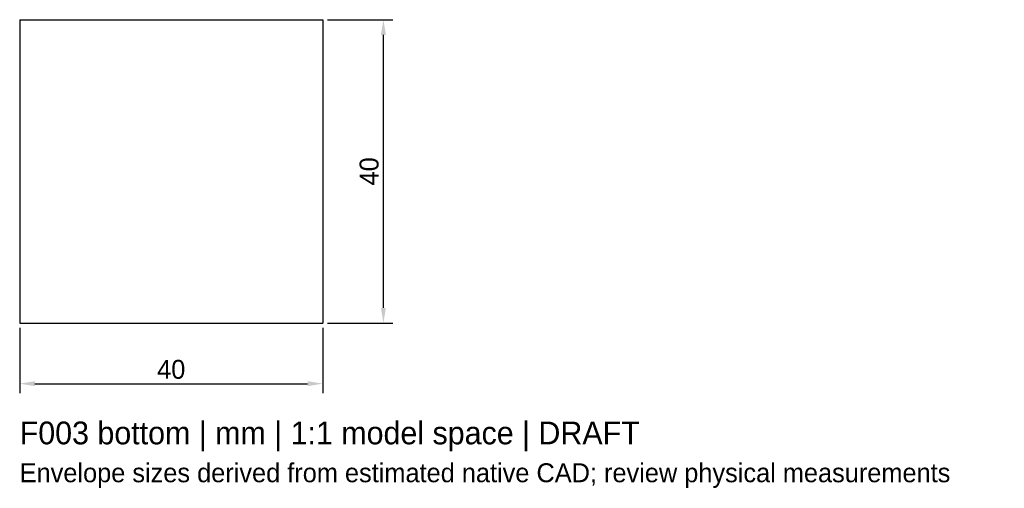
# Model space of a CAD drawing. Header units: millimetres. Extents: x -20 to 110, y -42 to 20.
import ezdxf

# ---------------------------------------------------------------- set-up
doc = ezdxf.new("R2010")
doc.units = ezdxf.units.MM
doc.linetypes.add('HIDDEN', pattern=[9.525, 6.35, -3.175])
for name, color, linetype in [('ANNOTATIONS', 7, 'Continuous'), ('DIMENSIONS', 7, 'Continuous'), ('HIDDEN', 8, 'HIDDEN'), ('VISIBLE', 7, 'Continuous')]:
    doc.layers.add(name, color=color, linetype=linetype)
doc.dimstyles.get("Standard").update_dxf_attribs({"dimtxt": 2.5, "dimasz": 2.5, "dimexe": 1.25, "dimexo": 0.625, "dimtad": 1, "dimcen": 2.5, "dimazin": 3, "dimtfac": 1, "dimtmove": 0, "dimatfit": 3})

msp = doc.modelspace()

# ---------------------------------------------------------------- linework, layer by layer
at = {"layer": 'HIDDEN'}
for p, q in [((-20, 20), (-20, -20)), ((-20, 20), (20, 20)), ((20, 20), (20, -20)), ((-20, -20), (20, -20))]:
    msp.add_line(p, q, dxfattribs=at)
at = {"layer": 'VISIBLE'}
for p, q in [((-20, 20), (-20, -20)), ((-20, 20), (20, 20)), ((20, 20), (20, -20)), ((-20, -20), (20, -20))]:
    msp.add_line(p, q, dxfattribs=at)

# ---------------------------------------------------------------- texts
at = {"layer": 'ANNOTATIONS'}
for s, height, p in [('F003 bottom | mm | 1:1 model space | DRAFT', 3, (-20, -36)), ('Envelope sizes derived from estimated native CAD; review physical measurements', 2.5, (-20, -41))]:
    msp.add_text(s, height=height, dxfattribs=at).set_placement(p)

# ---------------------------------------------------------------- dimensions: what is measured, and where the dimension line sits
at = {"layer": 'DIMENSIONS'}
msp.add_linear_dim(base=(28, -20), p1=(20, -20), p2=(20, 20), angle=90, dimstyle='Standard', override={"dimtxt": 2.5, "dimasz": 2, "dimtad": 1, "dimdec": 2}, dxfattribs=at).render()
msp.add_linear_dim(base=(-20, -28), p1=(-20, -20), p2=(20, -20), dimstyle='Standard', override={"dimtxt": 2.5, "dimasz": 2, "dimtad": 1, "dimdec": 2}, dxfattribs=at).render()

doc.saveas('drawing.dxf')
